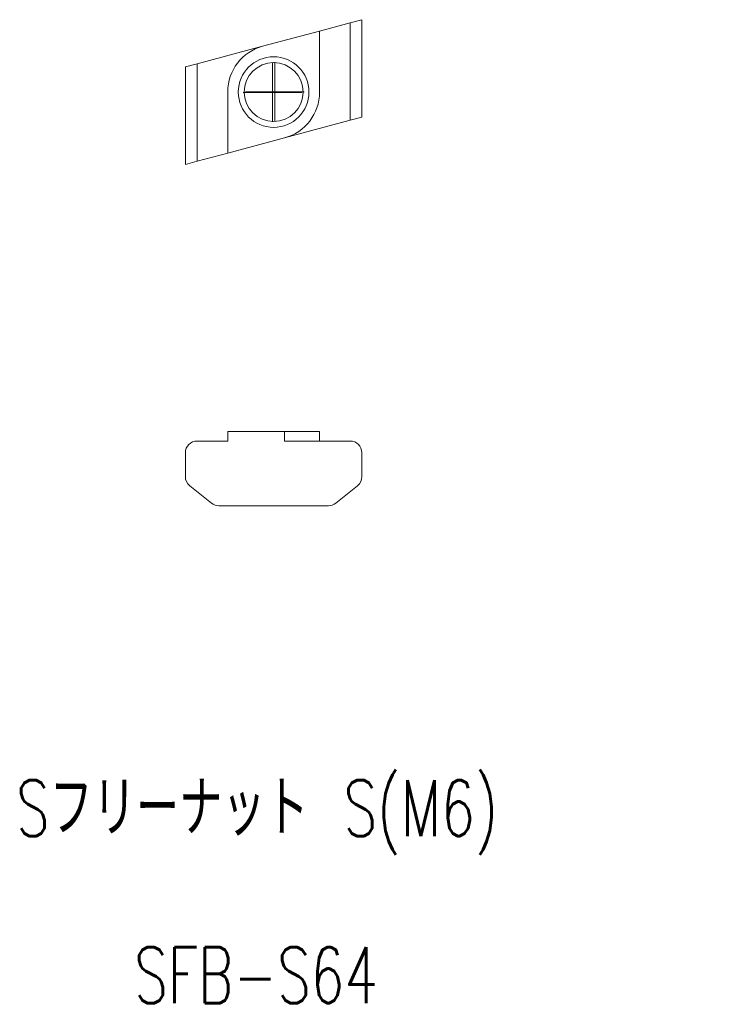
# Model space of a CAD drawing. Header units: millimetres. Extents: x 122.2 to 182.8, y 47.4 to 131.1.
import ezdxf

# ---------------------------------------------------------------- set-up
doc = ezdxf.new("R2010")
doc.units = ezdxf.units.MM
doc.styles.add('SLDTEXTSTYLE0', font='TXT', dxfattribs={"width": 0.7, "bigfont": 'bigfont'})

# ---------------------------------------------------------------- blocks, each defined once
blk = doc.blocks.new('SW_CENTERMARKSYMBOL_0')
at = {"color": 7, "linetype": 'Continuous', "lineweight": 0}
for q in [(0, 2.5), (-2.5, 0), (0, -2.5), (2.5, 0)]:
    blk.add_line((0, 0), q, dxfattribs=at)
blk = doc.blocks.new('SW_CENTERMARKSYMBOL_1')
at = {"color": 7, "linetype": 'Continuous', "lineweight": 0}
for q in [(0, 2.5), (-2.5, 0), (0, -2.5), (2.5, 0)]:
    blk.add_line((0, 0), q, dxfattribs=at)

msp = doc.modelspace()

# ---------------------------------------------------------------- linework, layer by layer
at = {"color": 7, "linetype": 'Continuous', "lineweight": 15}
for p, q in [((147.691, 130.139), (150.291, 130.835)), ((150.291, 130.835), (151.291, 131.103)), ((150.291, 130.835), (150.291, 122.553)), ((151.291, 131.103), (151.291, 122.821)), ((142.856, 128.843), (147.691, 130.139)), ((147.691, 130.139), (147.691, 124.926)), ((137.291, 127.352), (142.856, 128.843)), ((136.291, 127.084), (137.291, 127.352)), ((137.291, 127.352), (137.291, 119.07)), ((136.291, 127.084), (136.291, 118.802)), ((139.891, 124.979), (139.891, 119.766)), ((150.291, 122.553), (144.726, 121.062)), ((151.291, 122.821), (150.291, 122.553)), ((144.726, 121.062), (139.891, 119.766)), ((139.891, 119.766), (137.291, 119.07)), ((137.291, 119.07), (136.291, 118.802)), ((139.891, 96.095), (139.891, 95.295)), ((144.726, 96.095), (139.891, 96.095)), ((144.726, 95.295), (144.726, 96.095)), ((144.726, 96.095), (147.691, 96.095)), ((147.691, 96.095), (147.691, 95.295)), ((139.891, 95.295), (137.291, 95.295)), ((150.291, 95.295), (144.726, 95.295)), ((136.291, 94.295), (136.291, 92.276)), ((151.291, 92.276), (151.291, 94.295)), ((136.666, 91.495), (138.517, 90.014)), ((149.065, 90.014), (150.916, 91.495)), ((139.142, 89.795), (148.44, 89.795))]:
    msp.add_line(p, q, dxfattribs=at)
at = {"color": 7, "linetype": 'Continuous', "lineweight": 0}
msp.add_circle((143.791, 124.952), 3, dxfattribs=at)
at = {"color": 7, "linetype": 'Continuous', "lineweight": 15}
msp.add_circle((143.791, 124.952), 2.5, dxfattribs=at)
for centre, radius, start, end in [((143.891, 124.979), 4, 105, 180), ((143.691, 124.926), 4, 285, 0), ((137.291, 94.295), 1, 90, 180), ((150.291, 94.295), 1, 0, 90), ((137.291, 92.276), 1, 179.93991, 231.34018), ((150.291, 92.276), 1, 308.65978, 0), ((139.142, 90.795), 1, 231.34018, 270), ((148.44, 90.795), 1, 270, 308.65982)]:
    msp.add_arc(centre, radius, start, end, dxfattribs=at)

# ---------------------------------------------------------------- block references
at = {"color": 7, "linetype": 'Continuous', "lineweight": 0}
for name, p in [('SW_CENTERMARKSYMBOL_0', (143.691, 124.926)), ('SW_CENTERMARKSYMBOL_1', (143.891, 124.979))]:
    msp.add_blockref(name, p, dxfattribs=at)

# ---------------------------------------------------------------- texts
at = {"color": 7, "linetype": 'Continuous', "lineweight": 0, "char_height": 4.7625, "attachment_point": 1, "style": 'SLDTEXTSTYLE0'}
for s, insert in [('Sフリーナット S(M6)', (121.903, 66.481)), ('SFB-S64', (131.94, 52.265))]:
    msp.add_mtext(s, dxfattribs=dict(at, insert=insert))

doc.saveas('drawing.dxf')
